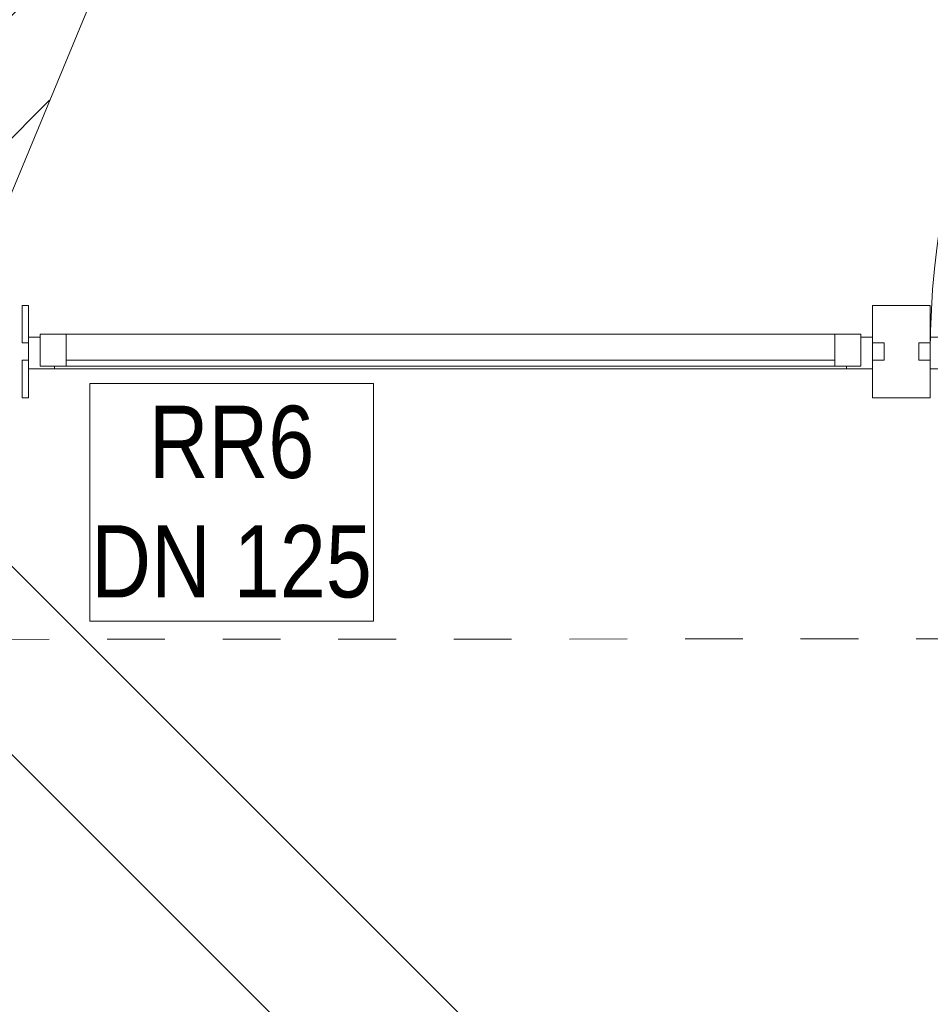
# Model space of a CAD drawing. Header units: metres. Extents: x -80 to 1923, y -189 to 69.
# Tile 107 of 256: x 939.18 to 940.75, y 3.86 to 5.57. Entities that reach past the tile are written whole.
import ezdxf

# ---------------------------------------------------------------- set-up
doc = ezdxf.new("R2010")
doc.units = ezdxf.units.M
doc.header["$MEASUREMENT"] = 0
doc.linetypes.add('Strichlinie_ eng', pattern=[0.115, 0.075, -0.04])
doc.linetypes.add('Wipeout_Contour', pattern=[1, 0, -1])
for name, color, linetype in [('00 Linien_Kreise_Splines', 7, 'Continuous'), ('10 Fassade', 7, 'Continuous'), ('10 Wand außen', 7, 'Continuous'), ('30 Dach', 7, 'Continuous'), ('70 Entwässerung_Regenwasser', 7, 'Continuous'), ('90 Allgemein Hinweise', 7, 'Continuous')]:
    doc.layers.add(name, color=color, linetype=linetype)
doc.styles.add('ERSTELLTER_STIL_2', font='ARIALN.TTF')
doc.linetypes.add('Schmutzwasserleitung', pattern='A,0,[2,995_ARC_250 PAU_GR+SC_2607011.Shx,S=0.00784,R=0,X=0,Y=0],-0.987778,0', length=0.987778)
doc.linetypes.add('Wolke', pattern='A,0,[3,995_ARC_250 PAU_GR+SC_2607011.Shx,S=0.015817,R=0,X=-0.000255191,Y=0.048578],-1.9835,0', length=1.9835)

msp = doc.modelspace()

# ---------------------------------------------------------------- hatches: boundary and pattern name
at = {"layer": '10 Wand außen', "linetype": 'Continuous', "lineweight": 18, "true_color": 0x1f1f1f}
h = msp.add_hatch(dxfattribs=at)
h.set_pattern_fill('Mauerziegel_HLz_4_0001', color=250, style=0, pattern_type=2)
h.set_pattern_definition([(45, (929.77, 0), (-0.106066, 0.106066), [])])
h.paths.add_polyline_path([(938.6893, 5.0816), (939.0266, 4.9419), (941.4724, 10.8468), (941.1352, 10.9865)])

# ---------------------------------------------------------------- linework, layer by layer
at = {"layer": '00 Linien_Kreise_Splines', "color": 7, "linetype": 'Continuous', "lineweight": 9}
msp.add_arc((942.1514, 4.9919), 1.4, 90, 180, dxfattribs=at)
at = {"layer": '10 Fassade', "color": 7, "linetype": 'Continuous', "lineweight": 13}
for p, q in [((939.1804, 5.0719), (939.1804, 5.0069)), ((939.1914, 5.0719), (939.1804, 5.0719)), ((939.1804, 5.0719), (939.1804, 5.0069)), ((939.1914, 5.0719), (939.1804, 5.0719)), ((939.1914, 5.0719), (939.1914, 5.0069)), ((939.1914, 5.0719), (939.1914, 5.0069)), ((940.6514, 5.0719), (940.6514, 5.0069)), ((940.7514, 5.0719), (940.6514, 5.0719)), ((940.6514, 5.0719), (940.6514, 5.0069)), ((940.7514, 5.0719), (940.6514, 5.0719)), ((940.7514, 5.0719), (940.7514, 5.0069)), ((940.7514, 5.0719), (940.7514, 5.0069)), ((939.1914, 5.0069), (939.1804, 5.0069)), ((939.1914, 5.0069), (939.1804, 5.0069)), ((940.6714, 5.0069), (940.6514, 5.0069)), ((940.6714, 5.0069), (940.6514, 5.0069)), ((940.6714, 5.0069), (940.6714, 4.9769)), ((940.6714, 5.0069), (940.6714, 4.9769)), ((940.7314, 5.0069), (940.7314, 4.9769)), ((940.7514, 5.0069), (940.7314, 5.0069)), ((940.7314, 5.0069), (940.7314, 4.9769)), ((940.7514, 5.0069), (940.7314, 5.0069)), ((939.1804, 4.9769), (939.1804, 4.9119)), ((939.1914, 4.9769), (939.1804, 4.9769)), ((939.1804, 4.9769), (939.1804, 4.9119)), ((939.1914, 4.9769), (939.1804, 4.9769)), ((939.1914, 4.9769), (939.1914, 4.9119)), ((939.1914, 4.9769), (939.1914, 4.9119)), ((940.6514, 4.9769), (940.6514, 4.9119)), ((940.6714, 4.9769), (940.6514, 4.9769)), ((940.6514, 4.9769), (940.6514, 4.9119)), ((940.6714, 4.9769), (940.6514, 4.9769)), ((940.7514, 4.9769), (940.7314, 4.9769)), ((940.7514, 4.9769), (940.7314, 4.9769)), ((940.7514, 4.9769), (940.7514, 4.9119)), ((940.7514, 4.9769), (940.7514, 4.9119)), ((939.1914, 4.9119), (939.1804, 4.9119)), ((939.1914, 4.9119), (939.1804, 4.9119)), ((940.7514, 4.9119), (940.6514, 4.9119)), ((940.7514, 4.9119), (940.6514, 4.9119))]:
    msp.add_line(p, q, dxfattribs=at)
at = {"layer": '10 Fassade', "color": 7, "linetype": 'Continuous', "lineweight": 13, "flags": 128}
msp.add_lwpolyline([(940.7514, 5.0169), (940.7714, 5.0169), (940.7714, 4.9669), (940.7964, 4.9669), (940.7964, 4.9619), (940.7514, 4.9619)], close=True, dxfattribs=at)
msp.add_lwpolyline([(940.7514, 5.0169), (940.7714, 5.0169), (940.7714, 4.9669), (940.7964, 4.9669), (940.7964, 4.9619), (940.7514, 4.9619)], close=True, dxfattribs=at)
at = {"layer": '10 Wand außen', "color": 7, "linetype": 'Continuous', "lineweight": 9, "flags": 128}
msp.add_lwpolyline([(939.0266, 4.9419), (941.4724, 10.8468)], dxfattribs=at)
at = {"layer": '30 Dach', "color": 7, "linetype": 'Strichlinie_ eng', "lineweight": 9}
msp.add_line((969.8271, 4.5119), (938.4197, 4.4934), dxfattribs=at)
at = {"layer": '70 Entwässerung_Regenwasser', "color": 140, "linetype": 'Schmutzwasserleitung', "lineweight": 18, "true_color": 0x00a8ff}
msp.add_line((939.055, 4.7278), (940.1636, 3.6193), dxfattribs=at)
at = {"layer": '70 Entwässerung_Regenwasser', "color": 140, "linetype": 'Continuous', "lineweight": 18, "true_color": 0x00a8ff}
msp.add_line((938.8539, 4.603), (939.8344, 3.6224), dxfattribs=at)
at = {"layer": '70 Entwässerung_Regenwasser', "color": 140, "linetype": 'Continuous', "lineweight": 18, "true_color": 0x00a8ff, "flags": 128}
msp.add_lwpolyline([(939.2972, 4.5251), (939.7878, 4.5251), (939.7878, 4.9368), (939.2972, 4.9368), (939.2972, 4.5251)], close=True, dxfattribs=at)

# ---------------------------------------------------------------- texts
at = {"layer": '70 Entwässerung_Regenwasser', "color": 140, "linetype": 'Continuous', "lineweight": 18, "true_color": 0x00a8ff, "char_height": 0.125, "attachment_point": 2, "line_spacing_factor": 0.992352, "style": 'ERSTELLTER_STIL_2'}
for s, insert in [('\\A1;{\\pqc;\\fArial Narrow|b0|i0|c0|p0;\\W1.000000;RR6 \\P\\pqc;\\fArial Narrow|b0|i0|c0|p0;\\W1.000000;DN 125}', (939.5425, 4.8982)), ('\\A1;{\\pqc;\\fArial Narrow|b0|i0|c0|p0;\\W1.000000;RR12 \\P\\pqc;\\fArial Narrow|b0|i0|c0|p0;\\W1.000000;DN 100}', (938.9125, 4.3627))]:
    msp.add_mtext(s, dxfattribs=dict(at, insert=insert))

# ---------------------------------------------------------------- next in the draw order: wipeouts: each hides what was drawn before it
at = {"color": 254, "linetype": 'Wipeout_Contour', "lineweight": 0, "ltscale": 3759.739291}
msp.add_wipeout([(939.2564, 4.9669), (940.5864, 4.9669), (940.5864, 5.0219), (939.2564, 5.0219)], dxfattribs=at).dxf.layer = '10 Fassade'

# ---------------------------------------------------------------- next in the draw order: linework, layer by layer
at = {"layer": '10 Fassade', "color": 7, "linetype": 'Continuous', "lineweight": 13}
for p, q in [((939.2564, 5.0219), (940.5864, 5.0219)), ((939.2564, 4.9769), (940.5864, 4.9769))]:
    msp.add_line(p, q, dxfattribs=at)

# ---------------------------------------------------------------- next in the draw order: wipeouts: each hides what was drawn before it
at = {"color": 254, "linetype": 'Wipeout_Contour', "lineweight": 0, "ltscale": 3759.738654}
msp.add_wipeout([(940.6064, 4.9619), (940.6064, 4.9669), (939.2364, 4.9669), (939.2364, 4.9619)], dxfattribs=at).dxf.layer = '10 Fassade'

# ---------------------------------------------------------------- next in the draw order: linework, layer by layer
at = {"layer": '10 Fassade', "color": 7, "linetype": 'Continuous', "lineweight": 13}
msp.add_line((940.5864, 4.9669), (939.2564, 4.9669), dxfattribs=at)
at = {"layer": '10 Fassade', "color": 7, "linetype": 'Continuous', "lineweight": 13, "flags": 128}
for points in [[(939.1914, 5.0169), (939.2114, 5.0169), (939.2114, 4.9669), (939.2364, 4.9669), (939.2364, 4.9619), (939.1914, 4.9619)], [(939.2114, 5.0219), (939.2564, 5.0219), (939.2564, 4.9669), (939.2114, 4.9669)], [(940.6314, 4.9669), (940.5864, 4.9669), (940.5864, 5.0219), (940.6314, 5.0219)], [(940.6514, 4.9619), (940.6064, 4.9619), (940.6064, 4.9669), (940.6314, 4.9669), (940.6314, 5.0169), (940.6514, 5.0169)], [(940.6064, 4.9619), (939.2364, 4.9619), (939.2364, 4.9669), (940.6064, 4.9669)]]:
    msp.add_lwpolyline(points, close=True, dxfattribs=at)

# ---------------------------------------------------------------- next in the draw order: wipeouts: each hides what was drawn before it
at = {"color": 254, "linetype": 'Wipeout_Contour', "lineweight": 0, "ltscale": 3759.739291}
msp.add_wipeout([(939.2564, 4.9669), (940.5864, 4.9669), (940.5864, 5.0219), (939.2564, 5.0219)], dxfattribs=at).dxf.layer = '10 Fassade'

# ---------------------------------------------------------------- next in the draw order: linework, layer by layer
at = {"layer": '10 Fassade', "color": 7, "linetype": 'Continuous', "lineweight": 13}
for p, q in [((939.2564, 5.0219), (940.5864, 5.0219)), ((939.2564, 4.9769), (940.5864, 4.9769))]:
    msp.add_line(p, q, dxfattribs=at)

# ---------------------------------------------------------------- next in the draw order: wipeouts: each hides what was drawn before it
at = {"color": 254, "linetype": 'Wipeout_Contour', "lineweight": 0, "ltscale": 3759.738654}
msp.add_wipeout([(940.6064, 4.9619), (940.6064, 4.9669), (939.2364, 4.9669), (939.2364, 4.9619)], dxfattribs=at).dxf.layer = '10 Fassade'

# ---------------------------------------------------------------- next in the draw order: linework, layer by layer
at = {"layer": '10 Fassade', "color": 7, "linetype": 'Continuous', "lineweight": 13}
msp.add_line((940.5864, 4.9669), (939.2564, 4.9669), dxfattribs=at)
at = {"layer": '10 Fassade', "color": 7, "linetype": 'Continuous', "lineweight": 13, "flags": 128}
for points in [[(939.1914, 5.0169), (939.2114, 5.0169), (939.2114, 4.9669), (939.2364, 4.9669), (939.2364, 4.9619), (939.1914, 4.9619)], [(939.2114, 5.0219), (939.2564, 5.0219), (939.2564, 4.9669), (939.2114, 4.9669)], [(940.6314, 4.9669), (940.5864, 4.9669), (940.5864, 5.0219), (940.6314, 5.0219)], [(940.6514, 4.9619), (940.6064, 4.9619), (940.6064, 4.9669), (940.6314, 4.9669), (940.6314, 5.0169), (940.6514, 5.0169)], [(940.6064, 4.9619), (939.2364, 4.9619), (939.2364, 4.9669), (940.6064, 4.9669)]]:
    msp.add_lwpolyline(points, close=True, dxfattribs=at)
at = {"layer": '90 Allgemein Hinweise', "color": 6, "linetype": 'Wolke', "lineweight": 18}
msp.add_ellipse((937.4471, 8.0429), major_axis=(1.5358, 3.618), ratio=0.144229, dxfattribs=at)

doc.saveas('drawing.dxf')
